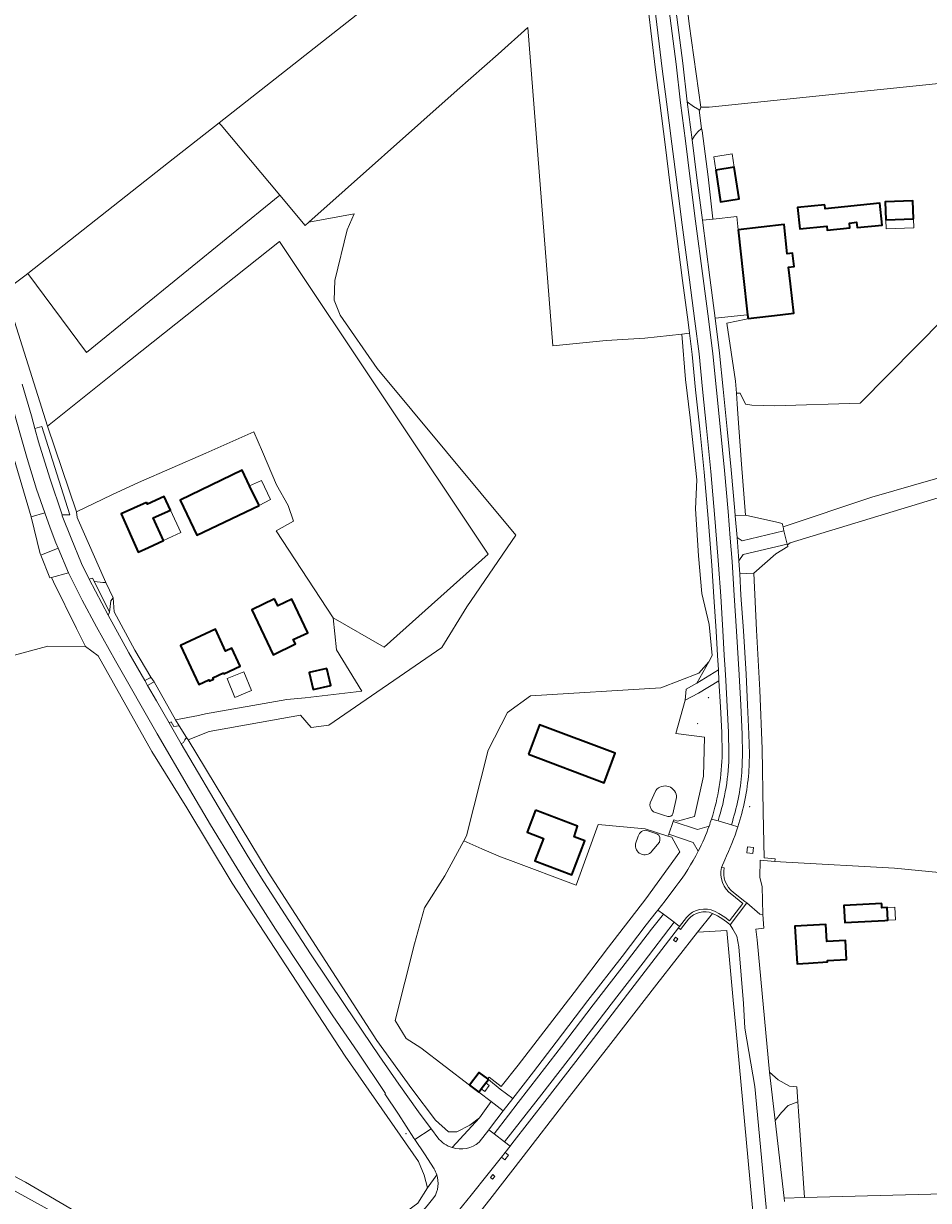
# Model space of a CAD drawing. Header units: metres. Extents: x 200176 to 205485, y 394066 to 399855.
# Tile 140 of 230: x 203056 to 203255, y 397198 to 397458. Entities that reach past the tile are written whole.
import ezdxf
from ezdxf.enums import TextEntityAlignment as Align

# ---------------------------------------------------------------- set-up
doc = ezdxf.new("R2010")
doc.units = ezdxf.units.M
doc.layers.get('0').update_dxf_attribs({"lineweight": 25})
for name, color, linetype, lineweight in [('B-WE-GR-BOOM-S', 90, 'Continuous', 25), ('B-WE-GR-BOS_LOOF-GV', 40, 'Continuous', 13), ('B-WE-GR-GRAS-GV', 60, 'Continuous', 13), ('B-WE-GR-HAAG-G', 90, 'GR-HAAG1', 13), ('B-WE-IE-MEUBILAIR_WEGMEUBILAIR_VERKEERSBORD-S', 7, 'Continuous', 25), ('B-WE-IE-TERREINAFSCHEIDING_KUNSTMATIG_HEKWERK-G', 20, 'IE-TERREINAFSCHEIDING-KUNSTMATIG', 18), ('B-WE-IE-TERREINAFSCHEIDING_KUNSTMATIG_HEKWERK_RASTER-G', 30, 'IE-TERREINAFSCHEIDING-KUNSTMATIG', 18), ('B-WE-OG-BEBOUWING-GV', 7, 'Continuous', 35), ('B-WE-OG-BEBOUWING-T18', 10, 'Continuous', 18), ('B-WE-OG-BEBOUWING_LUIFEL-GV', 7, 'Continuous', 18), ('B-WE-OG-TERREIN_ERF-GV', 7, 'Continuous', 18), ('B-WE-OG-TERREIN_ONBEGROEID-GV', 7, 'Continuous', 18), ('B-WE-OG-TOPOGRAFIE-T18', 10, 'Continuous', 18), ('B-WE-OG-WATER_GREPPEL-GV', 160, 'Continuous', 18), ('B-WE-OG-WEG-GV', 7, 'Continuous', 18), ('B-WE-VH-VERHARDING_ASFALT-GV', 252, 'Continuous', 18), ('B-WE-VH-VERHARDING_BETON-GV', 252, 'Continuous', 18), ('B-WE-VH-VERHARDING_BETONSTRAATSTEEN-GV', 252, 'Continuous', 18), ('B-WE-VH-VERHARDING_FUNDERING_ZAND-GV', 7, 'Continuous', 18), ('B-WE-VH-VERHARDING_GRASBETONSTEEN-GV', 70, 'Continuous', 18), ('B-WE-VH-VERHARDING_HALFVERHARDING_GRIND-GV', 252, 'Continuous', 18), ('B-WE-VH-VERHARDING_TEGEL-GV', 252, 'Continuous', 18)]:
    doc.layers.add(name, color=color, linetype=linetype, lineweight=lineweight)
doc.styles.add('NLCS-ISO-M20-T18', font='NLCS-ISO.ttf', dxfattribs={"height": 0.036})
doc.linetypes.add('GR-HAAG1', pattern='A,6,[176,NLCS.shx,S=0.125,R=0,X=0,Y=0],-2', length=8)
doc.linetypes.add('IE-TERREINAFSCHEIDING-KUNSTMATIG', pattern='A,4,[82,NLCS.shx,S=0.75,R=90,X=0,Y=0],4,-2', length=10)

# ---------------------------------------------------------------- blocks, each defined once
blk = doc.blocks.new('SIE-WEG_VERKEERSBORD_INFORMATIE-SO')
at = {"linetype": 'ByBlock', "lineweight": 18}
h = blk.add_hatch(color=0, dxfattribs=at)
h.dxf.hatch_style = 1
h.paths.add_polyline_path([(0, 0), (-1, 0), (-1, 0), (0, 0), (0, -2), (0, -2)])
h = blk.add_hatch(color=0, dxfattribs=at)
h.dxf.hatch_style = 1
edge = h.paths.add_edge_path()
edge.add_arc((0, 1), 0.373, 0, 360)
at = {"color": 0, "linetype": 'ByBlock', "lineweight": 18}
for points in [[(-2, -2), (2, -2), (2, 2), (-2, 2)], [(0, 0), (-1, 0), (-1, 0), (0, 0), (0, -2), (0, -2)]]:
    blk.add_lwpolyline(points, close=True, dxfattribs=at)
blk.add_circle((0, 1), 0.373, dxfattribs=at)
blk = doc.blocks.new('SGR-BOOM_01-SO')
at = {"linetype": 'ByBlock', "lineweight": 18}
h = blk.add_hatch(color=0, dxfattribs=at)
h.dxf.hatch_style = 1
edge = h.paths.add_edge_path()
edge.add_arc((0, 0), 0.25, 0, 360)
at = {"color": 0, "linetype": 'ByBlock', "lineweight": 18}
for radius in [2, 0.25]:
    blk.add_circle((0, 0), radius, dxfattribs=at)

msp = doc.modelspace()

# ---------------------------------------------------------------- linework, layer by layer
at = {"layer": 'B-WE-GR-BOS_LOOF-GV', "flags": 128}
for points in [[(203156.016, 397222.008), (203153.995, 397223.546), (203143.257, 397231.752), (203140.045, 397233.839), (203137.648, 397237.793), (203141.895, 397254.679), (203144.114, 397262.611), (203148.524, 397269.646), (203152.749, 397277.391), (203153.347, 397278.486), (203158.123, 397297.392), (203162.387, 397305.703), (203167.394, 397309.379), (203196.146, 397311.124), (203204.535, 397314.361), (203206.684, 397316.83), (203207.483, 397318.242), (203206.804, 397325.045), (203205.187, 397331.924), (203204.427, 397340.234), (203203.809, 397350.544), (203204.07, 397356.918), (203202.601, 397370.614), (203201.591, 397379.076), (203200.736, 397389.08), (203192.627, 397388.199), (203184.1, 397387.629), (203172.339, 397386.478), (203166.846, 397456.644), (203160.273, 397450.798), (203151.305, 397442.823), (203118.585, 397413.725), (203128.584, 397415.574), (203127.069, 397412.049), (203124.322, 397400.861), (203124.181, 397396.536), (203125.479, 397393.252), (203133.636, 397381.497), (203164.178, 397344.726), (203153.439, 397328.965), (203147.923, 397320.035), (203123.03, 397302.869), (203119.093, 397302.397), (203116.771, 397305.113), (203096.651, 397301.512), (203091.988, 397299.68), (203109.615, 397270.498), (203133.572, 397233.355), (203141.309, 397222.732), (203146.531, 397215.859), (203149.392, 397213.226), (203151.181, 397213.237), (203154.05, 397214.725), (203156.176, 397216.331), (203158.759, 397219.963)], [(203159.474, 397183.987), (203165.588, 397175.184), (203162.186, 397172.073), (203175.541, 397156.087), (203177.556, 397158.05), (203181.335, 397161.606), (203183.761, 397164.192), (203186.621, 397168.156), (203204.164, 397188.114), (203216.937, 397190.197), (203212.628, 397236.283), (203212.096, 397242.304), (203210.692, 397257.6), (203204.204, 397257.285), (203195.249, 397245.767), (203185.102, 397232.692), (203175.013, 397219.7), (203165.804, 397207.84), (203158.461, 397198.351), (203151.141, 397188.98), (203150.209, 397188.108), (203152.386, 397185.587), (203155.908, 397188.42), (203159.042, 397184.524)]]:
    msp.add_lwpolyline(points, close=True, dxfattribs=at)
for points in [[(203299.91, 397436.436), (203276.97, 397411.213), (203240.044, 397373.837), (203221.188, 397373.259), (203216.191, 397373.418), (203214.766, 397373.622), (203213.606, 397376.05)], [(203212.79, 397376.034), (203212.979, 397373.679), (203213.109, 397371.528), (203213.933, 397360.428), (203214.766, 397349.197), (203220.341, 397347.88), (203221.435, 397347.665), (203222.879, 397347.315), (203223.058, 397346.581), (203242.653, 397353.109), (203302.574, 397370.411)], [(203295.095, 397364.513), (203224.667, 397343.07), (203224.026, 397342.616), (203224.105, 397342.294), (203221.468, 397340.63), (203216.615, 397336.407), (203217.226, 397323.81), (203217.925, 397310.566), (203218.449, 397297.652), (203218.66, 397283.708), (203218.881, 397273.678), (203221.352, 397273.441), (203221.275, 397272.845), (203223.717, 397272.71), (203247.622, 397271.338), (203290.706, 397267.162)], [(203142.634, 397197.529), (203144.712, 397200.89), (203144.029, 397203.727), (203142.787, 397206.74), (203126.624, 397229.94), (203101.681, 397268.071), (203091.75, 397284.696), (203083.996, 397297.078), (203072.163, 397318.188), (203069.432, 397320.253), (203061.133, 397320.258), (203031.081, 397312.188)], [(203042.285, 397209.485), (203056.169, 397202.192), (203079.946, 397188.226)]]:
    msp.add_lwpolyline(points, dxfattribs=at)
at = {"layer": 'B-WE-GR-BOS_LOOF-GV'}
msp.add_lwpolyline([(203213.606, 397376.05, -0.0427442), (203212.79, 397376.034)], format="xyb", dxfattribs=at)
at = {"layer": 'B-WE-GR-GRAS-GV', "flags": 128}
for points in [[(203051.646, 397398.63), (203056.012, 397401.882), (203056.668, 397402.399), (203087.718, 397426.873), (203098.862, 397435.632), (203135.168, 397464.278), (203163.892, 397487.097), (203178.681, 397498.64), (203183.181, 397502.351), (203187.597, 397505.995), (203187.506, 397506.7), (203186.831, 397512.241), (203185.793, 397520.195)], [(203200.175, 397476.484), (203202.414, 397457.476), (203204.925, 397439.081), (203206.788, 397439.056), (203261.607, 397444.724), (203271.903, 397448.059), (203283.328, 397451.928), (203294.407, 397454.053), (203299.007, 397454.935), (203298.495, 397466.988)], [(203135.168, 397464.278), (203098.862, 397435.632), (203098.951, 397435.523), (203099.29, 397435.107), (203112.174, 397419.702), (203117.775, 397413.005), (203118.585, 397413.725), (203151.305, 397442.823), (203160.273, 397450.798), (203166.846, 397456.644), (203172.339, 397386.478), (203184.1, 397387.629), (203192.627, 397388.199), (203200.736, 397389.08), (203202.462, 397389.268), (203202.145, 397391.733), (203200.945, 397400.856), (203199.193, 397414.084), (203198.221, 397421.804), (203197.091, 397430.822), (203195.888, 397440.074), (203194.961, 397447.345), (203193.331, 397460.828)], [(203051.652, 397398.605), (203061.046, 397368.807), (203071.711, 397377.3), (203076.845, 397381.389), (203112.121, 397409.481), (203158.085, 397340.557), (203135.174, 397320.063), (203123.927, 397326.506), (203124.689, 397319.505), (203130.248, 397310.392), (203117.808, 397308.923), (203113.784, 397308.532), (203095.839, 397305.379), (203094.261, 397305.022), (203089.257, 397304.072), (203090.024, 397302.723), (203091.614, 397300.198), (203091.988, 397299.68), (203096.651, 397301.512), (203116.771, 397305.113), (203119.093, 397302.397), (203123.03, 397302.869), (203147.923, 397320.035), (203153.439, 397328.965), (203164.178, 397344.726), (203133.636, 397381.497), (203125.479, 397393.252), (203124.181, 397396.536), (203124.322, 397400.861), (203127.069, 397412.049), (203128.584, 397415.574), (203118.585, 397413.725), (203117.775, 397413.005), (203112.174, 397419.702), (203069.595, 397385.036), (203056.668, 397402.399), (203056.012, 397401.882), (203051.646, 397398.63)], [(203395.419, 397298.431), (203368.535, 397307.601), (203353.091, 397258.67), (203339.019, 397216.707), (203332.102, 397201.442), (203302.907, 397200.763), (203227.806, 397198.763), (203223.315, 397198.643), (203223.4, 397197.914)], [(203193.08, 397279.691), (203195.285, 397278.966)], [(203190.577, 397276.764), (203191.144, 397278.452)], [(203195.813, 397277.124), (203194.165, 397275.077)]]:
    msp.add_lwpolyline(points, dxfattribs=at)
for points in [[(203061.046, 397368.807), (203067.388, 397349.908), (203075.227, 397353.674), (203081.085, 397356.378), (203095.874, 397362.866), (203106.489, 397367.523), (203108.365, 397363.116), (203111.461, 397355.841), (203114.043, 397351.261), (203115.216, 397347.856), (203111.372, 397345.681), (203123.927, 397326.506), (203135.174, 397320.063), (203158.085, 397340.557), (203112.121, 397409.481), (203076.845, 397381.389), (203071.711, 397377.3)], [(203163.058, 397273.037), (203160.801, 397273.841), (203156.675, 397275.65), (203152.749, 397277.391), (203148.524, 397269.646), (203144.114, 397262.611), (203141.895, 397254.679), (203137.648, 397237.793), (203140.045, 397233.839), (203143.257, 397231.752), (203153.995, 397223.546), (203156.13, 397226.35), (203158.019, 397224.912), (203158.295, 397225.269), (203160.978, 397223.21), (203164.718, 397227.961), (203169.631, 397234.314), (203177.045, 397243.994), (203184.631, 397253.918), (203192.871, 397264.614), (203200.346, 397274.991), (203198.56, 397278.179), (203197.693, 397278.439), (203192.654, 397280.057), (203182.37, 397281.004), (203177.5, 397267.582)]]:
    msp.add_lwpolyline(points, close=True, dxfattribs=at)
at = {"layer": 'B-WE-GR-GRAS-GV'}
for points in [[(203191.144, 397278.452, -0.364344), (203193.08, 397279.691)], [(203195.285, 397278.966, -0.3865233), (203195.813, 397277.124)], [(203194.165, 397275.077, -0.7886618), (203190.577, 397276.764)]]:
    msp.add_lwpolyline(points, format="xyb", dxfattribs=at)
at = {"layer": 'B-WE-GR-HAAG-G', "flags": 128}
for points in [[(203225.902, 397480.308), (203200.175, 397476.484), (203202.414, 397457.476), (203204.925, 397439.081)], [(203204.925, 397439.081), (203206.788, 397439.056)], [(203205.242, 397433.888), (203206.576, 397423.698), (203207.631, 397414.477)], [(203221.275, 397272.845), (203218.051, 397273.109), (203217.951, 397269.276), (203218.438, 397267.345)]]:
    msp.add_lwpolyline(points, dxfattribs=at)
at = {"layer": 'B-WE-IE-TERREINAFSCHEIDING_KUNSTMATIG_HEKWERK-G', "flags": 128}
for points in [[(203214.951, 397392.327), (203210.685, 397391.491), (203212.578, 397378.675), (203212.79, 397376.034)], [(203212.79, 397376.034), (203212.979, 397373.679)], [(203212.979, 397373.679), (203213.109, 397371.528), (203213.933, 397360.428), (203214.766, 397349.197)], [(203053.718, 397361.481), (203057.408, 397348.784)], [(203057.408, 397348.784), (203059.403, 397340.673)], [(203067.781, 397348.147), (203073.559, 397334.994)], [(203214.766, 397349.197), (203220.341, 397347.88), (203221.435, 397347.665)], [(203221.435, 397347.665), (203222.879, 397347.315), (203223.058, 397346.581)], [(203223.058, 397346.581), (203223.27, 397345.714)], [(203223.27, 397345.714), (203223.989, 397342.767)], [(203224.105, 397342.294), (203221.468, 397340.63), (203216.615, 397336.407)], [(203223.989, 397342.767), (203224.026, 397342.616)], [(203224.026, 397342.616), (203224.105, 397342.294)], [(203216.615, 397336.407), (203217.226, 397323.81), (203217.925, 397310.566), (203218.449, 397297.652), (203218.66, 397283.708), (203218.881, 397273.678), (203221.352, 397273.441)], [(203083.801, 397313.461), (203080.292, 397319.439)], [(203083.626, 397313.328), (203083.801, 397313.461)], [(203084.499, 397312.44), (203089.257, 397304.072)], [(203204.204, 397257.285), (203195.249, 397245.767), (203185.102, 397232.692), (203175.013, 397219.7), (203165.804, 397207.84), (203158.461, 397198.351), (203151.141, 397188.98), (203150.209, 397188.108)], [(203212.096, 397242.304), (203210.692, 397257.6), (203204.204, 397257.285)], [(203216.937, 397190.197), (203212.628, 397236.283), (203212.096, 397242.304)]]:
    msp.add_lwpolyline(points, dxfattribs=at)
at = {"layer": 'B-WE-IE-TERREINAFSCHEIDING_KUNSTMATIG_HEKWERK_RASTER-G', "flags": 128}
for points in [[(203199.475, 397301.075), (203205.776, 397300.262), (203205.561, 397291.644), (203203.555, 397282.725), (203199.83, 397281.717), (203198.989, 397282.04)], [(203197.693, 397278.439), (203198.56, 397278.179), (203200.346, 397274.991), (203192.871, 397264.614), (203184.631, 397253.918), (203177.045, 397243.994), (203169.631, 397234.314), (203164.718, 397227.961), (203160.978, 397223.21), (203158.295, 397225.269)]]:
    msp.add_lwpolyline(points, dxfattribs=at)
at = {"layer": 'B-WE-OG-BEBOUWING-GV', "flags": 128}
for points in [[(203208.238, 397425.212), (203209.299, 397418.227), (203213.385, 397418.847), (203212.324, 397425.833)], [(203232.255, 397417.583), (203226.261, 397416.968), (203226.746, 397412.246), (203232.695, 397412.856), (203232.785, 397411.991), (203237.788, 397412.513), (203237.681, 397413.556), (203239.253, 397413.718), (203239.373, 397412.544), (203244.914, 397413.112), (203244.42, 397417.919), (203232.349, 397416.673)], [(203251.833, 397414.501), (203251.683, 397418.466), (203245.528, 397418.233), (203245.679, 397414.268)], [(203213.181, 397412.029), (203214.251, 397402.009), (203215.264, 397393.323), (203215.358, 397392.514), (203222.465, 397393.343), (203225.404, 397393.686), (203224.683, 397400.185), (203224.292, 397403.824), (203225.497, 397403.954), (203225.183, 397406.885), (203223.978, 397406.756), (203223.285, 397413.207)], [(203107.622, 397351.307), (203105.541, 397355.659), (203103.918, 397359.054), (203090.218, 397352.503), (203093.922, 397344.756)], [(203082.856, 397351.955), (203077.233, 397349.423), (203081.005, 397341.044), (203083.285, 397342.071), (203086.61, 397343.568), (203084.299, 397348.559), (203088.131, 397350.285), (203086.738, 397353.28), (203083.04, 397351.556)], [(203111.061, 397330.709), (203106.035, 397328.336), (203110.719, 397318.415), (203115.634, 397320.785), (203115.124, 397321.753), (203118.354, 397323.212), (203114.835, 397330.626), (203111.779, 397329.185)], [(203099.783, 397314.389), (203099.87, 397314.2), (203103.505, 397315.872), (203101.668, 397319.864), (203100.242, 397319.208), (203098.027, 397324.033), (203090.361, 397320.421), (203094.398, 397311.852), (203096.569, 397312.875), (203096.705, 397312.586), (203096.795, 397312.628), (203097.592, 397313.003), (203097.455, 397313.293)], [(203122.555, 397315.356), (203118.669, 397314.466), (203119.527, 397310.718), (203123.413, 397311.607)], [(203166.956, 397296.454), (203183.638, 397290.198), (203186.104, 397296.732), (203169.422, 397302.988)], [(203168.544, 397284.129), (203166.679, 397279.287), (203170.267, 397277.905), (203168.367, 397272.971), (203176.558, 397269.898), (203179.369, 397277.391), (203177.028, 397278.269), (203177.805, 397280.655)], [(203244.796, 397263.588), (203236.447, 397263.115), (203236.654, 397259.356), (203245.461, 397259.856), (203246.168, 397259.896), (203246.009, 397262.697), (203244.851, 397262.631)], [(203228.643, 397250.452), (203232.881, 397250.691), (203232.864, 397250.994), (203237.067, 397251.239), (203236.832, 397255.418), (203232.727, 397255.201), (203232.512, 397258.95), (203225.683, 397258.566), (203226.147, 397250.312)], [(203153.995, 397223.546), (203156.016, 397222.008), (203156.592, 397222.764), (203157.59, 397224.076), (203158.151, 397224.812), (203158.019, 397224.912), (203156.13, 397226.35)]]:
    msp.add_lwpolyline(points, close=True, dxfattribs=at)
at = {"layer": 'B-WE-OG-BEBOUWING_LUIFEL-GV', "flags": 128}
for points in [[(203208.238, 397425.212), (203212.324, 397425.833), (203211.873, 397428.802), (203207.791, 397428.147)], [(203251.833, 397414.501), (203245.679, 397414.268), (203245.756, 397412.243), (203251.91, 397412.476)], [(203105.541, 397355.659), (203107.622, 397351.307), (203110.151, 397352.589), (203108.167, 397356.789)], [(203086.61, 397343.568), (203090.424, 397345.334), (203088.131, 397350.285), (203084.299, 397348.559)], [(203102.308, 397309.013), (203105.956, 397310.505), (203104.253, 397314.67), (203100.605, 397313.179)], [(203246.168, 397259.896), (203247.862, 397259.992), (203247.674, 397262.777), (203246.009, 397262.697)]]:
    msp.add_lwpolyline(points, close=True, dxfattribs=at)
at = {"layer": 'B-WE-OG-TERREIN_ERF-GV', "flags": 128}
for points in [[(203261.607, 397444.724), (203206.788, 397439.056), (203204.925, 397439.081), (203204.761, 397438.411), (203204.565, 397438.398), (203205.097, 397434.411), (203205.242, 397433.888), (203206.576, 397423.698), (203207.631, 397414.477), (203207.641, 397414.388), (203212.891, 397414.999), (203213.181, 397412.029), (203223.285, 397413.207), (203223.978, 397406.756), (203225.183, 397406.885), (203225.497, 397403.954), (203224.292, 397403.824), (203224.683, 397400.185), (203225.404, 397393.686), (203222.465, 397393.343), (203215.358, 397392.514), (203214.951, 397392.327), (203210.685, 397391.491), (203212.578, 397378.675), (203212.79, 397376.034)], [(203221.188, 397373.259), (203240.044, 397373.837), (203276.97, 397411.213)], [(203213.606, 397376.05), (203214.766, 397373.622), (203216.191, 397373.418), (203221.188, 397373.259)], [(203302.574, 397370.411), (203242.653, 397353.109), (203223.058, 397346.581), (203223.27, 397345.714), (203223.989, 397342.767), (203224.026, 397342.616), (203224.667, 397343.07), (203295.095, 397364.513)], [(203193.783, 397285.799), (203195.011, 397288.484)], [(203199.623, 397286.908), (203198.813, 397283.318)], [(203197.693, 397282.736), (203196.698, 397283.011), (203194.543, 397283.774)], [(203290.706, 397267.162), (203247.622, 397271.338), (203223.717, 397272.71), (203221.275, 397272.845), (203218.051, 397273.109), (203217.951, 397269.276), (203218.438, 397267.345), (203218.611, 397261.175), (203218.827, 397258.142), (203217.098, 397257.9), (203217.36, 397255.604), (203220.096, 397226.401), (203221.957, 397224.715), (203224.499, 397223.355), (203226.111, 397223.183), (203226.135, 397223.184), (203226.348, 397219.882), (203226.482, 397217.802), (203227.806, 397198.763), (203302.907, 397200.763)]]:
    msp.add_lwpolyline(points, dxfattribs=at)
for points in [[(203212.324, 397425.833), (203213.385, 397418.847), (203209.299, 397418.227), (203208.238, 397425.212)], [(203232.695, 397412.856), (203226.746, 397412.246), (203226.261, 397416.968), (203232.255, 397417.583), (203232.349, 397416.673), (203244.42, 397417.919), (203244.914, 397413.112), (203239.373, 397412.544), (203239.253, 397413.718), (203237.681, 397413.556), (203237.788, 397412.513), (203232.785, 397411.991)], [(203245.679, 397414.268), (203245.528, 397418.233), (203251.683, 397418.466), (203251.833, 397414.501)], [(203059.536, 397340.343), (203059.403, 397340.673), (203057.408, 397348.784), (203053.718, 397361.481), (203052.511, 397366.408), (203051.17, 397368.007), (203028.357, 397362.628), (203031.835, 397347.633), (203016.682, 397344.309), (203017.555, 397339.811), (203021.007, 397321.729), (203024.152, 397314.182), (203024.898, 397313.35), (203031.081, 397312.188), (203061.133, 397320.258), (203069.432, 397320.253), (203067.396, 397324.169), (203062.384, 397334.5), (203061.936, 397335.427), (203061.559, 397335.32)], [(203124.689, 397319.505), (203123.927, 397326.506), (203111.372, 397345.681), (203115.216, 397347.856), (203114.043, 397351.261), (203111.461, 397355.841), (203108.365, 397363.116), (203106.489, 397367.523), (203095.874, 397362.866), (203081.085, 397356.378), (203075.227, 397353.674), (203067.388, 397349.908), (203067.577, 397348.63), (203067.781, 397348.147), (203073.559, 397334.994), (203073.887, 397334.346), (203075.471, 397330.965), (203075.702, 397327.852), (203080.292, 397319.439), (203083.801, 397313.461), (203084.499, 397312.44), (203089.257, 397304.072), (203094.261, 397305.022), (203095.839, 397305.379), (203113.784, 397308.532), (203117.808, 397308.923), (203130.248, 397310.392)], [(203105.541, 397355.659), (203107.622, 397351.307), (203093.922, 397344.756), (203090.218, 397352.503), (203103.918, 397359.054)], [(203083.285, 397342.071), (203081.005, 397341.044), (203077.233, 397349.423), (203082.856, 397351.955), (203083.04, 397351.556), (203086.738, 397353.28), (203088.131, 397350.285), (203084.299, 397348.559), (203086.61, 397343.568)], [(203110.719, 397318.415), (203106.035, 397328.336), (203111.061, 397330.709), (203111.779, 397329.185), (203114.835, 397330.626), (203118.354, 397323.212), (203115.124, 397321.753), (203115.634, 397320.785)], [(203096.795, 397312.628), (203096.705, 397312.586), (203096.569, 397312.875), (203094.398, 397311.852), (203090.361, 397320.421), (203098.027, 397324.033), (203100.242, 397319.208), (203101.668, 397319.864), (203103.505, 397315.872), (203099.87, 397314.2), (203099.783, 397314.389), (203097.455, 397313.293), (203097.592, 397313.003)], [(203156.675, 397275.65), (203160.801, 397273.841), (203163.058, 397273.037), (203177.5, 397267.582), (203182.37, 397281.004), (203192.654, 397280.057), (203197.693, 397278.439), (203197.872, 397278.826), (203198.833, 397281.67), (203198.989, 397282.04), (203199.83, 397281.717), (203203.555, 397282.725), (203205.561, 397291.644), (203205.776, 397300.262), (203199.475, 397301.075), (203201.508, 397308.378), (203201.733, 397310.785), (203204.052, 397312.174), (203206.684, 397316.83), (203204.535, 397314.361), (203196.146, 397311.124), (203167.394, 397309.379), (203162.387, 397305.703), (203158.123, 397297.392), (203153.347, 397278.486), (203152.749, 397277.391)], [(203122.555, 397315.356), (203123.413, 397311.607), (203119.527, 397310.718), (203118.669, 397314.466)], [(203166.956, 397296.454), (203169.422, 397302.988), (203186.104, 397296.732), (203183.638, 397290.198)], [(203168.367, 397272.971), (203170.267, 397277.905), (203166.679, 397279.287), (203168.544, 397284.129), (203177.805, 397280.655), (203177.028, 397278.269), (203179.369, 397277.391), (203176.558, 397269.898)], [(203246.009, 397262.697), (203246.168, 397259.896), (203245.461, 397259.856), (203236.654, 397259.356), (203236.447, 397263.115), (203244.796, 397263.588), (203244.851, 397262.631)], [(203232.881, 397250.691), (203228.643, 397250.452), (203226.147, 397250.312), (203225.683, 397258.566), (203232.512, 397258.95), (203232.727, 397255.201), (203236.832, 397255.418), (203237.067, 397251.239), (203232.864, 397250.994)]]:
    msp.add_lwpolyline(points, close=True, dxfattribs=at)
at = {"layer": 'B-WE-OG-TERREIN_ERF-GV'}
for points in [[(203212.79, 397376.034, 0.0427442), (203213.606, 397376.05)], [(203195.011, 397288.484, -0.7154142), (203199.623, 397286.908)], [(203194.543, 397283.774, -0.3070887), (203193.783, 397285.799)], [(203198.813, 397283.318, -0.3635505), (203197.693, 397282.736)]]:
    msp.add_lwpolyline(points, format="xyb", dxfattribs=at)
at = {"layer": 'B-WE-OG-TERREIN_ONBEGROEID-GV', "flags": 128}
msp.add_lwpolyline([(203112.174, 397419.702), (203099.29, 397435.107), (203098.951, 397435.523), (203098.862, 397435.632), (203087.718, 397426.873), (203056.668, 397402.399), (203069.595, 397385.036)], close=True, dxfattribs=at)
at = {"layer": 'B-WE-OG-WATER_GREPPEL-GV', "flags": 128}
for points in [[(203195.011, 397288.484), (203193.783, 397285.799)], [(203198.813, 397283.318), (203199.623, 397286.908)], [(203194.543, 397283.774), (203196.698, 397283.011), (203197.693, 397282.736)], [(203195.285, 397278.966), (203193.08, 397279.691)], [(203191.144, 397278.452), (203190.577, 397276.764)], [(203194.165, 397275.077), (203195.813, 397277.124)]]:
    msp.add_lwpolyline(points, dxfattribs=at)
at = {"layer": 'B-WE-OG-WATER_GREPPEL-GV'}
for points in [[(203199.623, 397286.908, 0.7154142), (203195.011, 397288.484)], [(203193.783, 397285.799, 0.3070887), (203194.543, 397283.774)], [(203197.693, 397282.736, 0.3635505), (203198.813, 397283.318)], [(203193.08, 397279.691, 0.364344), (203191.144, 397278.452)], [(203195.813, 397277.124, 0.3865233), (203195.285, 397278.966)], [(203190.577, 397276.764, 0.7886618), (203194.165, 397275.077)]]:
    msp.add_lwpolyline(points, format="xyb", dxfattribs=at)
at = {"layer": 'B-WE-OG-WEG-GV', "flags": 128}
for points in [[(203073.887, 397334.346), (203073.559, 397334.994), (203067.781, 397348.147), (203067.577, 397348.63), (203067.388, 397349.908), (203061.046, 397368.807), (203051.652, 397398.605), (203051.646, 397398.63), (203051.486, 397398.511), (203049.903, 397403.404), (203047.029, 397413.174), (203046.381, 397415.416), (203044.534, 397422.81), (203042.077, 397432.607), (203038.054, 397451.18), (203036.056, 397462.165), (203034.62, 397469.583), (203031.659, 397486.867), (203030.387, 397494.606), (203031.02, 397495.1), (203023.34, 397545.679), (203015.367, 397611.287), (203008.727, 397664.657)], [(203191.75, 397521.099), (203192.793, 397513.034), (203193.464, 397507.985), (203195.038, 397495.529), (203196.637, 397483.199), (203198.023, 397472.123), (203199.254, 397462.268), (203200.977, 397448.762), (203201.96, 397440.247), (203203.341, 397439.221), (203204.761, 397438.411), (203204.925, 397439.081), (203202.414, 397457.476), (203200.175, 397476.484), (203225.902, 397480.308), (203220.277, 397486.735), (203216.037, 397515.854), (203218.721, 397517.333), (203221.363, 397517.48), (203222.301, 397551.923), (203219.829, 397565.611), (203200.703, 397603.463), (203193.981, 397615.039)], [(203051.17, 397368.007), (203052.511, 397366.408), (203053.718, 397361.481), (203057.408, 397348.784), (203060.466, 397349.648), (203058.612, 397354.906), (203056.521, 397361.626), (203054.912, 397367.328), (203046.124, 397398.471), (203042.185, 397412.07), (203040.972, 397416.467)], [(203055.431, 397378.046), (203057.489, 397371.023), (203058.248, 397368.269), (203059.814, 397368.684), (203065.984, 397349.262), (203064.222, 397349.211), (203064.286, 397349.019), (203066.22, 397344.108), (203068.546, 397338.486), (203070.212, 397335.084)], [(203071.848, 397324.556), (203068.649, 397330.465), (203065.663, 397336.485), (203061.936, 397335.427), (203062.384, 397334.5), (203067.396, 397324.169), (203069.432, 397320.253), (203072.163, 397318.188), (203083.996, 397297.078), (203091.75, 397284.696), (203101.681, 397268.071), (203126.624, 397229.94), (203142.787, 397206.74), (203144.029, 397203.727), (203144.712, 397200.89), (203146.782, 397203.798)], [(203070.212, 397335.084), (203070.964, 397335.283), (203071.334, 397334.641)], [(203212.138, 397266), (203214.626, 397264.033), (203215.122, 397263.704), (203217.941, 397261.237), (203218.611, 397261.175), (203218.438, 397267.345), (203217.951, 397269.276), (203218.051, 397273.109), (203221.275, 397272.845), (203221.352, 397273.441), (203218.881, 397273.678), (203218.66, 397283.708), (203218.449, 397297.652), (203217.925, 397310.566), (203217.226, 397323.81), (203216.615, 397336.407), (203213.514, 397336.208), (203213.798, 397331.557), (203214.34, 397323.676), (203214.917, 397314.087), (203215.231, 397307.356), (203215.542, 397300.93), (203215.65, 397296.519), (203215.514, 397292.379)], [(203146.181, 397205.112), (203144.076, 397208.374), (203141.961, 397211.571), (203141.748, 397211.894), (203138.337, 397217.153), (203135.331, 397221.614), (203135.489, 397221.727), (203129.374, 397230.794), (203123.92, 397238.83), (203115.775, 397251.008), (203111.232, 397257.953), (203105.818, 397266.418), (203102.123, 397272.384), (203096.948, 397280.925), (203092.281, 397288.81), (203085.193, 397300.961), (203076.03, 397317.08), (203071.848, 397324.556)], [(203209.636, 397296.692), (203209.567, 397301.273), (203209.261, 397306.9), (203208.934, 397312.636), (203204.431, 397309.934), (203201.508, 397308.378), (203199.475, 397301.075), (203205.776, 397300.262), (203205.561, 397291.644), (203203.555, 397282.725), (203199.83, 397281.717), (203198.989, 397282.04), (203198.833, 397281.67), (203204.234, 397279.854), (203206.775, 397280.641)], [(203150.172, 397209.77), (203156.176, 397216.331), (203154.05, 397214.725), (203151.181, 397213.237), (203149.392, 397213.226), (203146.531, 397215.859), (203141.309, 397222.732), (203133.572, 397233.355), (203109.615, 397270.498), (203091.988, 397299.68), (203091.614, 397300.198), (203091.245, 397299.641), (203090.973, 397299.03)], [(203090.973, 397299.03), (203090.493, 397298.747), (203100.536, 397281.693), (203105.261, 397273.899), (203108.717, 397268.33), (203113.36, 397261.062), (203118.986, 397252.498), (203126.621, 397241.097), (203134.119, 397230.012), (203138.446, 397223.743), (203142.723, 397217.693), (203145.522, 397213.931), (203145.585, 397213.846), (203147.017, 397211.967)], [(203204.392, 397275.116), (203203.232, 397277.018), (203197.872, 397278.826), (203197.693, 397278.439), (203198.56, 397278.179), (203200.346, 397274.991), (203192.871, 397264.614), (203184.631, 397253.918), (203177.045, 397243.994), (203169.631, 397234.314), (203164.718, 397227.961), (203160.978, 397223.21), (203158.295, 397225.269), (203158.019, 397224.912), (203158.151, 397224.812), (203160.732, 397222.659), (203163.558, 397220.619), (203168.054, 397226.489), (203173.078, 397233.009), (203180.073, 397242.192), (203187.597, 397251.902), (203192.906, 397258.849), (203195.131, 397261.659), (203195.499, 397262.135)], [(203210.223, 397273.235), (203209.486, 397271.513), (203210.113, 397271.454)], [(203195.499, 397262.135), (203197.072, 397264.168), (203199.434, 397267.291)], [(203144.428, 397183.316), (203144.661, 397183.128), (203144.286, 397182.664), (203144.501, 397182.771), (203150.209, 397188.108), (203151.141, 397188.98), (203158.461, 397198.351), (203165.804, 397207.84), (203175.013, 397219.7), (203185.102, 397232.692), (203195.249, 397245.767), (203204.204, 397257.285), (203207.528, 397261.402)], [(203121.194, 397179.631), (203120.097, 397182.842), (203117.168, 397181.842), (203113.339, 397181.032), (203107.731, 397181.064), (203102.652, 397181.147), (203096.957, 397181.876), (203091.756, 397183.573), (203085.884, 397186.051), (203079.946, 397188.226), (203056.169, 397202.192), (203042.285, 397209.485), (203027.063, 397216.961), (203012.403, 397224.737), (202985.19, 397235.787), (202947.509, 397245.802), (202924.781, 397251.409), (202905.392, 397252.909), (202876.558, 397255.611), (202822.794, 397259.641), (202821.505, 397259.737), (202819.471, 397259.906), (202819.687, 397259.172)], [(203202.244, 397260.096), (203201.235, 397258.795), (203200.504, 397257.842), (203200.011, 397258.181), (203193.404, 397249.592), (203186.401, 397240.457), (203178.646, 397230.387), (203171.079, 397220.614), (203163.345, 397210.577), (203162.961, 397210.096), (203161.855, 397208.714), (203162.588, 397208.117), (203161.765, 397207.088), (203161.015, 397207.643), (203158.077, 397203.996), (203154.345, 397199.26), (203151.497, 397195.756)], [(203161.42, 397217.852), (203158.759, 397219.963), (203156.176, 397216.331), (203150.172, 397209.77)], [(203156.132, 397210.944), (203158.215, 397213.724), (203158.595, 397214.232), (203161.42, 397217.852)], [(203146.782, 397203.798), (203144.712, 397200.89), (203142.634, 397197.529), (203138.978, 397194.864), (203133.071, 397189.931), (203127.755, 397186.397), (203122.317, 397183.601), (203120.097, 397182.842), (203121.194, 397179.631)], [(203053.922, 397200.209), (203067.326, 397192.724), (203077.839, 397186.502), (203077.889, 397186.581), (203080.394, 397185.147), (203083.898, 397183.253), (203087.077, 397181.62)], [(203143.751, 397195.912), (203144.669, 397196.936), (203146.151, 397198.747)]]:
    msp.add_lwpolyline(points, dxfattribs=at)
for points in [[(203205.296, 397414.168), (203207.641, 397414.388), (203207.631, 397414.477), (203206.576, 397423.698), (203205.242, 397433.888), (203205.097, 397434.411), (203204.257, 397433.63), (203203.585, 397432.743), (203203.046, 397431.884), (203204.066, 397423.516)], [(203215.358, 397392.514), (203215.264, 397393.323), (203214.429, 397393.239), (203208.099, 397392.597), (203209.063, 397384.856), (203209.877, 397376.905), (203210.78, 397368.153), (203211.635, 397359.152), (203212.461, 397350.1), (203212.551, 397349.006), (203214.766, 397349.197), (203213.933, 397360.428), (203213.109, 397371.528), (203212.979, 397373.679), (203212.79, 397376.034), (203212.578, 397378.675), (203210.685, 397391.491), (203214.951, 397392.327)], [(203203.067, 397384.562), (203202.462, 397389.268), (203200.736, 397389.08), (203201.591, 397379.076), (203202.601, 397370.614), (203204.07, 397356.918), (203203.809, 397350.544), (203204.427, 397340.234), (203205.187, 397331.924), (203206.804, 397325.045), (203207.483, 397318.242), (203206.684, 397316.83), (203204.052, 397312.174), (203208.841, 397315.051), (203208.624, 397318.23), (203208.296, 397323.626), (203207.832, 397331.184), (203207.37, 397338.104), (203206.935, 397343.789), (203206.544, 397348.403), (203205.651, 397358.662), (203204.711, 397368.186), (203203.814, 397376.797)], [(203215.244, 397276.046), (203216.528, 397275.901), (203216.378, 397274.606), (203215.091, 397274.759)], [(203219.795, 397162.092), (203220.594, 397163.585), (203220.616, 397165.691), (203221.549, 397173.114), (203216.873, 397223.238), (203214.656, 397236.109), (203214.341, 397241.547), (203213.344, 397254.02), (203212.908, 397256.37), (203211.995, 397257.912), (203211.416, 397258.9), (203210.878, 397259.351), (203209.816, 397260.12), (203208.628, 397260.841), (203207.528, 397261.402), (203204.204, 397257.285), (203210.692, 397257.6), (203212.096, 397242.304), (203212.628, 397236.283), (203216.937, 397190.197), (203218.96, 397166.634), (203219.522, 397161.944), (203219.789, 397162.081)], [(203199.895, 397255.799), (203199.414, 397255.151), (203198.922, 397255.508), (203199.404, 397256.15)], [(203227.806, 397198.763), (203226.482, 397217.802), (203226.348, 397219.882), (203224.179, 397219.058), (203222.72, 397217.536), (203221.333, 397215.731), (203223.315, 397198.643)], [(203159.135, 397203.83), (203159.577, 397203.423), (203159.079, 397202.816), (203158.625, 397203.208)]]:
    msp.add_lwpolyline(points, close=True, dxfattribs=at)
at = {"layer": 'B-WE-OG-WEG-GV'}
for points in [[(203071.334, 397334.641, 0.0756286), (203073.887, 397334.346)], [(203207.299, 397282.179, 0.0761096), (203209.636, 397296.692)], [(203215.514, 397292.379, -0.0554145), (203213.123, 397280.491)], [(203206.775, 397280.641, 0.0077848), (203207.299, 397282.179)], [(203213.123, 397280.491, -0.0355988), (203210.223, 397273.235)], [(203199.434, 397267.291, 0.0477972), (203204.392, 397275.116)], [(203210.113, 397271.454, 0.2891743), (203212.138, 397266)], [(203207.528, 397261.402, 0.330475), (203202.244, 397260.096)], [(203147.017, 397211.967, 0.1543396), (203150.172, 397209.77)], [(203150.172, 397209.77, 0.2536085), (203156.132, 397210.944)], [(203146.782, 397203.798, 0.0600834), (203146.181, 397205.112)], [(203146.151, 397198.747, 0.220506), (203146.782, 397203.798)]]:
    msp.add_lwpolyline(points, format="xyb", dxfattribs=at)
at = {"layer": 'B-WE-VH-VERHARDING_ASFALT-GV', "flags": 128}
for points in [[(203201.96, 397440.247), (203200.977, 397448.762), (203199.254, 397462.268), (203198.023, 397472.123), (203196.637, 397483.199), (203195.038, 397495.529), (203193.464, 397507.985), (203192.793, 397513.034), (203191.75, 397521.099)], [(203185.793, 397520.195), (203186.831, 397512.241), (203187.506, 397506.7), (203187.597, 397505.995), (203189.108, 397494.232), (203190.567, 397482.663), (203191.992, 397471.351), (203193.331, 397460.828), (203194.961, 397447.345), (203195.888, 397440.074), (203197.091, 397430.822), (203198.221, 397421.804), (203199.193, 397414.084), (203200.945, 397400.856), (203202.145, 397391.733), (203202.462, 397389.268)], [(203194.82, 397461.013), (203196.45, 397447.53), (203197.376, 397440.266), (203198.579, 397431.012), (203199.709, 397421.99), (203200.681, 397414.276), (203202.432, 397401.053), (203203.632, 397391.926), (203204.555, 397384.753), (203205.307, 397376.947), (203206.203, 397368.337), (203207.145, 397358.801), (203208.038, 397348.531), (203208.43, 397343.91), (203208.866, 397338.211), (203209.329, 397331.28), (203209.793, 397323.717), (203210.121, 397318.327), (203210.339, 397315.131), (203210.432, 397312.708), (203210.759, 397306.983), (203211.066, 397301.325), (203211.136, 397296.715)], [(203211.136, 397296.715), (203211.066, 397301.325), (203210.759, 397306.983), (203210.432, 397312.708), (203210.339, 397315.131), (203210.121, 397318.327), (203209.793, 397323.717), (203209.329, 397331.28), (203208.866, 397338.211), (203208.43, 397343.91), (203208.038, 397348.531), (203207.145, 397358.801), (203206.203, 397368.337), (203205.307, 397376.947), (203204.555, 397384.753), (203203.632, 397391.926), (203202.432, 397401.053), (203200.681, 397414.276), (203199.709, 397421.99), (203198.579, 397431.012), (203197.376, 397440.266), (203196.45, 397447.53), (203194.82, 397461.013)], [(203197.766, 397462.08), (203199.488, 397448.581), (203200.471, 397440.064), (203201.558, 397431.697), (203202.578, 397423.327), (203203.809, 397413.974), (203205.45, 397401.328), (203206.611, 397392.407), (203207.572, 397384.687), (203208.385, 397376.751), (203209.287, 397368.005), (203210.141, 397359.013), (203210.967, 397349.971), (203211.447, 397344.117), (203211.842, 397338.975), (203212.301, 397331.46), (203212.843, 397323.579), (203213.419, 397314.007), (203213.733, 397307.285), (203214.043, 397300.875), (203214.149, 397296.525), (203214.015, 397292.428)], [(203214.015, 397292.428), (203214.149, 397296.525), (203214.043, 397300.875), (203213.733, 397307.285), (203213.419, 397314.007), (203212.843, 397323.579), (203212.301, 397331.46), (203211.842, 397338.975), (203211.447, 397344.117), (203210.967, 397349.971), (203210.141, 397359.013), (203209.287, 397368.005), (203208.385, 397376.751), (203207.572, 397384.687), (203206.611, 397392.407), (203205.45, 397401.328), (203203.809, 397413.974), (203202.578, 397423.327), (203201.558, 397431.697), (203200.471, 397440.064), (203199.488, 397448.581), (203197.766, 397462.08)], [(203215.514, 397292.379), (203215.65, 397296.519), (203215.542, 397300.93), (203215.231, 397307.356), (203214.917, 397314.087), (203214.34, 397323.676), (203213.798, 397331.557), (203213.514, 397336.208), (203213.338, 397339.078), (203212.942, 397344.236), (203212.551, 397349.006), (203212.461, 397350.1), (203211.635, 397359.152), (203210.78, 397368.153), (203209.877, 397376.905), (203209.063, 397384.856), (203208.099, 397392.597), (203206.937, 397401.522), (203205.296, 397414.168), (203204.066, 397423.516), (203203.046, 397431.884), (203201.96, 397440.247)], [(203202.462, 397389.268), (203203.067, 397384.562), (203203.814, 397376.797), (203204.711, 397368.186), (203205.651, 397358.662), (203206.544, 397348.403), (203206.935, 397343.789), (203207.37, 397338.104), (203207.832, 397331.184), (203208.296, 397323.626), (203208.624, 397318.23), (203208.841, 397315.051), (203208.934, 397312.636), (203209.261, 397306.9), (203209.567, 397301.273), (203209.636, 397296.692)], [(203054.912, 397367.328), (203056.521, 397361.626), (203058.612, 397354.906), (203060.466, 397349.648), (203061.61, 397346.349), (203062.832, 397343.077), (203063.354, 397341.861), (203065.663, 397336.485), (203068.649, 397330.465), (203071.848, 397324.556), (203076.03, 397317.08), (203085.193, 397300.961), (203092.281, 397288.81), (203096.948, 397280.925), (203102.123, 397272.384), (203105.818, 397266.418), (203111.232, 397257.953), (203115.775, 397251.008), (203123.92, 397238.83), (203129.374, 397230.794), (203135.489, 397221.727), (203135.331, 397221.614), (203138.337, 397217.153), (203141.748, 397211.894), (203141.961, 397211.571), (203145.522, 397213.931), (203142.723, 397217.693), (203138.446, 397223.743), (203134.119, 397230.012), (203126.621, 397241.097), (203118.986, 397252.498), (203113.36, 397261.062), (203108.717, 397268.33), (203105.261, 397273.899), (203100.536, 397281.693), (203090.493, 397298.747), (203087.81, 397303.403), (203085.008, 397308.212), (203083.069, 397311.655), (203082.472, 397312.696), (203078.951, 397318.839), (203074.391, 397327.12), (203070.212, 397335.084), (203068.546, 397338.486), (203066.22, 397344.108), (203064.286, 397349.019), (203064.222, 397349.211), (203061.516, 397357.283), (203059.048, 397365.363), (203058.248, 397368.269), (203057.489, 397371.023), (203055.431, 397378.046)], [(203071.334, 397334.641), (203074.708, 397327.761), (203074.977, 397330.271), (203075.471, 397330.965), (203073.887, 397334.346)], [(203207.299, 397282.179), (203208.74, 397281.761)], [(203213.123, 397280.491), (203211.682, 397280.908), (203208.74, 397281.761), (203207.299, 397282.179)], [(203208.74, 397281.761), (203211.682, 397280.908)], [(203211.682, 397280.908), (203213.123, 397280.491)], [(203209.486, 397271.513), (203210.223, 397273.235)], [(203199.434, 397267.291), (203197.072, 397264.168), (203195.499, 397262.135), (203196.702, 397261.227), (203199.081, 397259.432), (203200.276, 397258.53), (203200.771, 397259.181), (203201.818, 397260.506)], [(203208.081, 397261.832), (203208.938, 397261.386), (203210.219, 397260.563), (203211.272, 397259.754), (203214.227, 397263.577), (203211.746, 397265.528)], [(203147.017, 397211.967), (203145.585, 397213.846), (203145.522, 397213.931), (203141.961, 397211.571), (203144.076, 397208.374), (203146.181, 397205.112)], [(203143.751, 397195.912), (203144.907, 397194.971), (203147.251, 397193.061), (203148.414, 397192.113), (203149.981, 397193.934), (203151.497, 397195.756), (203154.345, 397199.26), (203158.077, 397203.996), (203161.015, 397207.643), (203161.855, 397208.714), (203162.961, 397210.096), (203161.73, 397211.037), (203159.433, 397212.793), (203158.215, 397213.724), (203156.132, 397210.944)], [(203086.439, 397180.263), (203087.077, 397181.62), (203083.898, 397183.253), (203080.394, 397185.147), (203077.889, 397186.581), (203077.839, 397186.502), (203067.326, 397192.724), (203053.922, 397200.209)], [(203146.151, 397198.747), (203144.669, 397196.936), (203143.751, 397195.912)]]:
    msp.add_lwpolyline(points, dxfattribs=at)
at = {"layer": 'B-WE-VH-VERHARDING_ASFALT-GV'}
for points in [[(203073.887, 397334.346, -0.0756286), (203071.334, 397334.641)], [(203209.636, 397296.692, -0.0761096), (203207.299, 397282.179)], [(203211.136, 397296.715, -0.0760965), (203208.74, 397281.761)], [(203208.74, 397281.761, 0.0760965), (203211.136, 397296.715)], [(203214.015, 397292.428, -0.0551114), (203211.682, 397280.908)], [(203211.682, 397280.908, 0.0551114), (203214.015, 397292.428)], [(203213.123, 397280.491, 0.0554145), (203215.514, 397292.379)], [(203207.299, 397282.179, -0.0077848), (203206.775, 397280.641)], [(203206.775, 397280.641, -0.0309006), (203204.392, 397275.116)], [(203210.223, 397273.235, 0.0355988), (203213.123, 397280.491)], [(203204.392, 397275.116, -0.0477972), (203199.434, 397267.291)], [(203211.746, 397265.528, -0.2907245), (203209.486, 397271.513)], [(203201.818, 397260.506, -0.3458541), (203208.081, 397261.832)], [(203150.172, 397209.77, -0.1543396), (203147.017, 397211.967)], [(203156.132, 397210.944, -0.2536085), (203150.172, 397209.77)], [(203146.181, 397205.112, -0.0600834), (203146.782, 397203.798)], [(203146.782, 397203.798, -0.220506), (203146.151, 397198.747)]]:
    msp.add_lwpolyline(points, format="xyb", dxfattribs=at)
at = {"layer": 'B-WE-VH-VERHARDING_ASFALT-GV', "flags": 128}
for points in [[(203158.215, 397213.724), (203159.433, 397212.793), (203162.609, 397216.937), (203164.747, 397219.704), (203169.244, 397225.575), (203174.269, 397232.097), (203181.262, 397241.278), (203188.786, 397250.987), (203194.09, 397257.928), (203196.702, 397261.227), (203195.499, 397262.135), (203195.131, 397261.659), (203192.906, 397258.849), (203187.597, 397251.902), (203180.073, 397242.192), (203173.078, 397233.009), (203168.054, 397226.489), (203163.558, 397220.619), (203161.42, 397217.852), (203158.595, 397214.232)], [(203199.081, 397259.432), (203196.702, 397261.227), (203194.09, 397257.928), (203188.786, 397250.987), (203181.262, 397241.278), (203174.269, 397232.097), (203169.244, 397225.575), (203164.747, 397219.704), (203162.609, 397216.937), (203159.433, 397212.793), (203161.73, 397211.037), (203169.894, 397221.534), (203177.459, 397231.304), (203185.212, 397241.371), (203192.214, 397250.506)], [(203200.276, 397258.53), (203199.081, 397259.432), (203192.214, 397250.506), (203185.212, 397241.371), (203177.459, 397231.304), (203169.894, 397221.534), (203161.73, 397211.037), (203162.961, 397210.096), (203163.345, 397210.577), (203171.079, 397220.614), (203178.646, 397230.387), (203186.401, 397240.457), (203193.404, 397249.592), (203200.011, 397258.181)]]:
    msp.add_lwpolyline(points, close=True, dxfattribs=at)
at = {"layer": 'B-WE-VH-VERHARDING_BETON-GV', "flags": 128}
msp.add_lwpolyline([(203156.592, 397222.764), (203156.016, 397222.008), (203158.759, 397219.963), (203161.42, 397217.852), (203163.558, 397220.619), (203160.732, 397222.659), (203158.151, 397224.812), (203157.59, 397224.076), (203158.358, 397223.491), (203157.363, 397222.177)], close=True, dxfattribs=at)
at = {"layer": 'B-WE-VH-VERHARDING_BETONSTRAATSTEEN-GV', "flags": 128}
for points in [[(203204.761, 397438.411), (203203.341, 397439.221), (203201.96, 397440.247), (203203.046, 397431.884), (203203.585, 397432.743), (203204.257, 397433.63), (203205.097, 397434.411), (203204.565, 397438.398)], [(203214.251, 397402.009), (203213.181, 397412.029), (203212.891, 397414.999), (203207.641, 397414.388), (203205.296, 397414.168), (203206.937, 397401.522), (203208.099, 397392.597), (203214.429, 397393.239), (203215.264, 397393.323)], [(203059.403, 397340.673), (203059.536, 397340.343), (203063.354, 397341.861), (203062.832, 397343.077), (203061.61, 397346.349), (203060.466, 397349.648), (203057.408, 397348.784)], [(203223.989, 397342.767), (203223.27, 397345.714), (203214.033, 397343.54), (203212.942, 397344.236), (203213.338, 397339.078), (203214.268, 397340.462)], [(203063.354, 397341.861), (203059.536, 397340.343), (203061.559, 397335.32), (203061.936, 397335.427), (203065.663, 397336.485)], [(203071.334, 397334.641), (203070.964, 397335.283), (203070.212, 397335.084), (203074.391, 397327.12), (203074.708, 397327.761)], [(203215.244, 397276.046), (203215.091, 397274.759), (203216.378, 397274.606), (203216.528, 397275.901)], [(203199.895, 397255.799), (203199.404, 397256.15), (203198.922, 397255.508), (203199.414, 397255.151)], [(203161.015, 397207.643), (203161.765, 397207.088), (203162.588, 397208.117), (203161.855, 397208.714)], [(203159.135, 397203.83), (203158.625, 397203.208), (203159.079, 397202.816), (203159.577, 397203.423)]]:
    msp.add_lwpolyline(points, close=True, dxfattribs=at)
msp.add_lwpolyline([(203206.775, 397280.641), (203204.234, 397279.854), (203198.833, 397281.67), (203197.872, 397278.826), (203203.232, 397277.018), (203204.392, 397275.116)], dxfattribs=at)
at = {"layer": 'B-WE-VH-VERHARDING_BETONSTRAATSTEEN-GV'}
msp.add_lwpolyline([(203204.392, 397275.116, 0.0309006), (203206.775, 397280.641)], format="xyb", dxfattribs=at)
at = {"layer": 'B-WE-VH-VERHARDING_FUNDERING_ZAND-GV', "flags": 128}
for points in [[(203064.222, 397349.211), (203065.984, 397349.262), (203059.814, 397368.684), (203058.248, 397368.269), (203059.048, 397365.363), (203061.516, 397357.283)], [(203208.934, 397312.636), (203208.841, 397315.051), (203204.052, 397312.174), (203201.733, 397310.785), (203201.508, 397308.378), (203204.431, 397309.934)], [(203090.493, 397298.747), (203090.973, 397299.03), (203091.245, 397299.641), (203091.614, 397300.198), (203090.024, 397302.723), (203088.886, 397302.609), (203088.304, 397303.607), (203087.81, 397303.403)], [(203221.333, 397215.731), (203222.72, 397217.536), (203224.179, 397219.058), (203226.348, 397219.882), (203226.135, 397223.184), (203226.111, 397223.183), (203224.499, 397223.355), (203221.957, 397224.715), (203220.096, 397226.401)]]:
    msp.add_lwpolyline(points, close=True, dxfattribs=at)
msp.add_lwpolyline([(203223.4, 397197.914), (203223.315, 397198.643), (203221.333, 397215.731), (203220.096, 397226.401), (203217.36, 397255.604), (203217.098, 397257.9), (203218.827, 397258.142), (203218.611, 397261.175), (203217.941, 397261.237), (203215.122, 397263.704), (203211.416, 397258.9), (203211.995, 397257.912), (203212.908, 397256.37), (203213.344, 397254.02), (203214.341, 397241.547), (203214.656, 397236.109), (203216.873, 397223.238), (203221.549, 397173.114)], dxfattribs=at)
at = {"layer": 'B-WE-VH-VERHARDING_GRASBETONSTEEN-GV'}
for points in [[(203209.486, 397271.513, 0.2907245), (203211.746, 397265.528)], [(203212.138, 397266, -0.2891743), (203210.113, 397271.454)], [(203208.081, 397261.832, 0.3458541), (203201.818, 397260.506)], [(203202.244, 397260.096, -0.330475), (203207.528, 397261.402)]]:
    msp.add_lwpolyline(points, format="xyb", dxfattribs=at)
at = {"layer": 'B-WE-VH-VERHARDING_GRASBETONSTEEN-GV', "flags": 128}
for points in [[(203210.113, 397271.454), (203209.486, 397271.513)], [(203207.528, 397261.402), (203208.628, 397260.841), (203209.816, 397260.12), (203210.878, 397259.351), (203211.416, 397258.9), (203215.122, 397263.704), (203214.626, 397264.033), (203212.138, 397266)], [(203211.746, 397265.528), (203214.227, 397263.577), (203211.272, 397259.754), (203210.219, 397260.563), (203208.938, 397261.386), (203208.081, 397261.832)], [(203201.818, 397260.506), (203200.771, 397259.181), (203200.276, 397258.53), (203200.011, 397258.181), (203200.504, 397257.842), (203201.235, 397258.795), (203202.244, 397260.096)]]:
    msp.add_lwpolyline(points, dxfattribs=at)
at = {"layer": 'B-WE-VH-VERHARDING_HALFVERHARDING_GRIND-GV', "flags": 128}
for points in [[(203223.058, 397346.581), (203222.879, 397347.315), (203221.435, 397347.665), (203220.341, 397347.88), (203214.766, 397349.197), (203212.551, 397349.006), (203212.942, 397344.236), (203214.033, 397343.54), (203223.27, 397345.714)], [(203224.026, 397342.616), (203223.989, 397342.767), (203214.268, 397340.462), (203213.338, 397339.078), (203213.514, 397336.208), (203216.615, 397336.407), (203221.468, 397340.63), (203224.105, 397342.294)], [(203075.702, 397327.852), (203075.471, 397330.965), (203074.977, 397330.271), (203074.708, 397327.761), (203074.391, 397327.12), (203078.951, 397318.839), (203082.472, 397312.696), (203083.626, 397313.328), (203083.801, 397313.461), (203080.292, 397319.439)], [(203083.069, 397311.655), (203085.008, 397308.212), (203087.81, 397303.403), (203088.304, 397303.607), (203088.886, 397302.609), (203090.024, 397302.723), (203089.257, 397304.072), (203084.499, 397312.44), (203084.202, 397312.275)]]:
    msp.add_lwpolyline(points, close=True, dxfattribs=at)
at = {"layer": 'B-WE-VH-VERHARDING_TEGEL-GV', "flags": 128}
for points in [[(203084.202, 397312.275), (203084.499, 397312.44), (203083.801, 397313.461), (203083.626, 397313.328), (203082.472, 397312.696), (203083.069, 397311.655)], [(203157.59, 397224.076), (203156.592, 397222.764), (203157.363, 397222.177), (203158.358, 397223.491)]]:
    msp.add_lwpolyline(points, close=True, dxfattribs=at)

# ---------------------------------------------------------------- block references
at = {"layer": 'B-WE-GR-BOOM-S', "xscale": 0.02, "yscale": 0.02, "zscale": 0.02}
for p in [(203206.643, 397308.952), (203204.233, 397303.245)]:
    msp.add_blockref('SGR-BOOM_01-SO', p, dxfattribs=at)
at = {"layer": 'B-WE-IE-MEUBILAIR_WEGMEUBILAIR_VERKEERSBORD-S', "xscale": 0.02, "yscale": 0.02, "zscale": 0.02}
for p in [(203215.707, 397284.902), (203139.994, 397212.874)]:
    msp.add_blockref('SIE-WEG_VERKEERSBORD_INFORMATIE-SO', p, dxfattribs=at)

# ---------------------------------------------------------------- texts
at = {"layer": 'B-WE-OG-BEBOUWING-T18', "style": 'NLCS-ISO-M20-T18'}
for s, rotation, p in [('8', 6.1, (203218.179, 397402.898)), ('1b', 24.2, (203082.879, 397346.625)), ('1a', 25.2, (203096.115, 397317.593)), ('7', 339.4, (203174.156, 397274.884)), ('6', 3.2, (203229.899, 397254.839)), ('7a', 322.7, (203156, 397224))]:
    msp.add_text(s, height=0.036, rotation=rotation, dxfattribs=at).set_placement(p, align=Align.MIDDLE)
at = {"layer": 'B-WE-OG-TOPOGRAFIE-T18', "style": 'NLCS-ISO-M20-T18'}
for s, rotation, p in [("'t Leuken", 300.5, (203076.804, 397319.17)), ('De Vissert', 52.4, (203167.765, 397220.964)), ('De Vissert', 274.9, (203220.256, 397208.809))]:
    msp.add_text(s, height=0.036, rotation=rotation, dxfattribs=at).set_placement(p, align=Align.MIDDLE)

doc.saveas('drawing.dxf')
